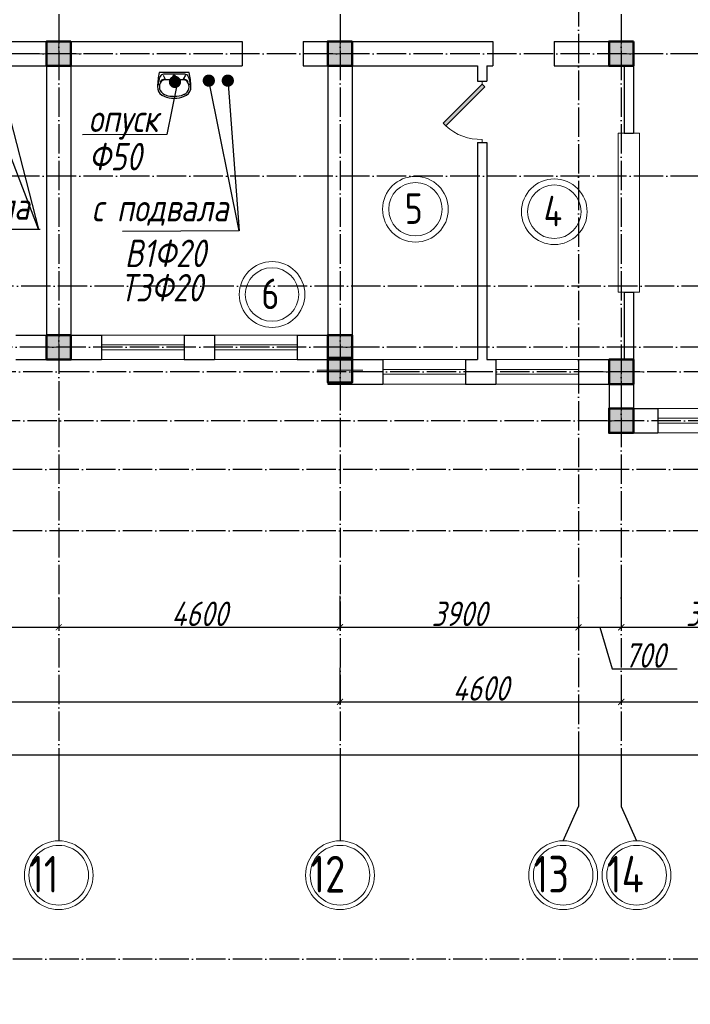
# Model space of a CAD drawing. Extents: x -4445 to 1909585, y 1860 to 289234.
# Tile 27 of 110: x 351208 to 362177, y 197464 to 213561. Entities that reach past the tile are written whole.
import ezdxf

# ---------------------------------------------------------------- set-up
doc = ezdxf.new("R2010")
doc.units = 0
doc.header["$LTSCALE"] = 0.5
doc.header["$MEASUREMENT"] = 0
doc.header["$PDMODE"] = 34
doc.header["$PDSIZE"] = 3
doc.linetypes.add('ACAD_ISO04W100', pattern=[30, 24, -3, 0, -3])
doc.layers.get('0').update_dxf_attribs({"linetype": 'CONTINUOUS', "lineweight": 18})
doc.layers.get('DEFPOINTS').update_dxf_attribs({"color": 2, "linetype": 'CONTINUOUS', "lineweight": 13})
for name, color, linetype in [('kolonn', 7, 'CONTINUOUS'), ('os', 3, 'CONTINUOUS'), ('su', 7, 'CONTINUOUS')]:
    doc.layers.add(name, color=color, linetype=linetype)
for name, color, linetype, lineweight in [('В1', 5, 'CONTINUOUS', 35), ('К1', 24, 'бытовая канализация', 70), ('Т3', 1, 'CONTINUOUS', 35)]:
    doc.layers.add(name, color=color, linetype=linetype, lineweight=lineweight)
doc.styles.add('GOST', font='isocpeur.ttf')
doc.styles.add('Isocpeur', font='isocpeui.ttf', dxfattribs={"height": 250})
doc.styles.get("Standard").update_dxf_attribs({"font": 'spds.shx', "oblique": 15})
doc.styles.add('style1', font='isocpeui.ttf', dxfattribs={"height": 80})
doc.linetypes.add('бытовая канализация', pattern='A,5,-0.5,["К1",Standard,S=0.7,R=0,X=0,Y=-0.35],-2', length=7.5)
doc.dimstyles.new('ISO-25', dxfattribs={"dimtxt": 400, "dimasz": 100, "dimexe": 50, "dimexo": 50, "dimgap": 20, "dimtad": 1, "dimdec": 0, "dimtxsty": 'Standard', "dimblk": 'ARCHTICK', "dimcen": 20, "dimclrd": 1, "dimclre": 1, "dimadec": 0, "dimazin": 0, "dimtfac": 1, "dimtdec": 0, "dimtmove": 0, "dimatfit": 3, "dimldrblk": 'ARCHTICK', "dimfxl": 1, "dimarcsym": 0})

# ---------------------------------------------------------------- blocks, each defined once
blk = doc.blocks.new('jfgjhsdf')
blk.add_hatch(color=1).paths.add_polyline_path([(-593, 731), (-637, 687), (0, 50), (44, 94)])
at = {"color": 1}
for p, q in [((0, 1000), (0, 950)), ((0, 50), (0, 0))]:
    blk.add_line(p, q, dxfattribs=at)
blk.add_lwpolyline([(0, 50), (-637, 687), (-593, 731), (44, 94), (0, 50)], dxfattribs=at)
blk.add_arc((-33, 130), 821, 87.662, 132.9147, dxfattribs=at)
blk = doc.blocks.new('ghsdd')
at = {"ltscale": 50}
h = blk.add_hatch(color=256, dxfattribs=at)
h.paths.add_polyline_path([(0, 200), (-200, 200), (-200, 0), (0, 0)])
h.paths.add_polyline_path([(200, 0), (200, 200), (0, 200), (0, 0)])
h.paths.add_polyline_path([(0, 0), (-200, 0), (-200, -200), (0, -200)])
h.paths.add_polyline_path([(0, 0), (0, -200), (200, -200), (200, 0)])
at = {"lineweight": 0}
for p, q in [((0, -374), (0, 374)), ((-374, 0), (374, 0))]:
    blk.add_line(p, q, dxfattribs=at)
at = {"lineweight": 50, "ltscale": 50}
blk.add_lwpolyline([(200, 200), (200, -200), (-200, -200), (-200, 200), (200, 200)], dxfattribs=at)
blk = doc.blocks.new('_ArchTick')
at = {"color": 0, "linetype": 'ByBlock', "const_width": 0.15}
blk.add_lwpolyline([(-0.5, -0.5), (0.5, 0.5)], dxfattribs=at)
blk = doc.blocks.new('*D2493')
at = {"color": 1, "lineweight": -2, "transparency": 16777216}
for p, q in [((347247, 203990), (347247, 203578)), ((351847, 204092), (351847, 203578)), ((347247, 203628), (351847, 203628))]:
    blk.add_line(p, q, dxfattribs=at)
at = {"layer": 'DEFPOINTS', "color": 0, "transparency": 16777216}
for p in [(351847, 204142), (347247, 204040), (351847, 203628)]:
    blk.add_point(p, dxfattribs=at)
at = {"color": 1, "lineweight": -2, "transparency": 16777216, "xscale": 100, "yscale": 100, "zscale": 100, "rotation": 180}
blk.add_blockref('_ArchTick', (347247, 203628), dxfattribs=at)
at = {"color": 1, "lineweight": -2, "transparency": 16777216, "xscale": 100, "yscale": 100, "zscale": 100}
blk.add_blockref('_ArchTick', (351847, 203628), dxfattribs=at)
at = {"color": 0, "transparency": 16777216, "insert": (349547, 203848), "char_height": 400, "attachment_point": 5}
blk.add_mtext('4600', dxfattribs=at)
blk = doc.blocks.new('*D2494')
at = {"color": 1, "lineweight": -2, "transparency": 16777216}
for p, q in [((356447, 204140), (356447, 203578)), ((351847, 204092), (351847, 203578)), ((351847, 203628), (356447, 203628))]:
    blk.add_line(p, q, dxfattribs=at)
at = {"layer": 'DEFPOINTS', "color": 0, "transparency": 16777216}
for p in [(351847, 204142), (356447, 204190), (356447, 203628)]:
    blk.add_point(p, dxfattribs=at)
at = {"color": 1, "lineweight": -2, "transparency": 16777216, "xscale": 100, "yscale": 100, "zscale": 100, "rotation": 180}
blk.add_blockref('_ArchTick', (351847, 203628), dxfattribs=at)
at = {"color": 1, "lineweight": -2, "transparency": 16777216, "xscale": 100, "yscale": 100, "zscale": 100}
blk.add_blockref('_ArchTick', (356447, 203628), dxfattribs=at)
at = {"color": 0, "transparency": 16777216, "insert": (354147, 203848), "char_height": 400, "attachment_point": 5}
blk.add_mtext('4600', dxfattribs=at)
blk = doc.blocks.new('*D2495')
at = {"color": 1, "lineweight": -2, "transparency": 16777216}
for p, q in [((356447, 204140), (356447, 203578)), ((360347, 204096), (360347, 203578)), ((356447, 203628), (360347, 203628))]:
    blk.add_line(p, q, dxfattribs=at)
at = {"layer": 'DEFPOINTS', "color": 0, "transparency": 16777216}
for p in [(356447, 204190), (360347, 204146), (360347, 203628)]:
    blk.add_point(p, dxfattribs=at)
at = {"color": 1, "lineweight": -2, "transparency": 16777216, "xscale": 100, "yscale": 100, "zscale": 100, "rotation": 180}
blk.add_blockref('_ArchTick', (356447, 203628), dxfattribs=at)
at = {"color": 1, "lineweight": -2, "transparency": 16777216, "xscale": 100, "yscale": 100, "zscale": 100}
blk.add_blockref('_ArchTick', (360347, 203628), dxfattribs=at)
at = {"color": 0, "transparency": 16777216, "insert": (358397, 203848), "char_height": 400, "attachment_point": 5}
blk.add_mtext('3900', dxfattribs=at)
blk = doc.blocks.new('*D2496')
at = {"color": 1, "lineweight": -2, "transparency": 16777216}
for p, q in [((361047, 204250), (361047, 203578)), ((360347, 204096), (360347, 203578)), ((360347, 203628), (361047, 203628)), ((360697, 203628), (360901, 202948)), ((360901, 202948), (361961, 202948))]:
    blk.add_line(p, q, dxfattribs=at)
at = {"layer": 'DEFPOINTS', "color": 0, "transparency": 16777216}
for p in [(361047, 204300), (360347, 204146), (361047, 203628)]:
    blk.add_point(p, dxfattribs=at)
at = {"color": 1, "lineweight": -2, "transparency": 16777216, "xscale": 100, "yscale": 100, "zscale": 100, "rotation": 180}
blk.add_blockref('_ArchTick', (360347, 203628), dxfattribs=at)
at = {"color": 1, "lineweight": -2, "transparency": 16777216, "xscale": 100, "yscale": 100, "zscale": 100}
blk.add_blockref('_ArchTick', (361047, 203628), dxfattribs=at)
at = {"color": 0, "transparency": 16777216, "insert": (361431, 203168), "char_height": 400, "attachment_point": 5}
blk.add_mtext('700', dxfattribs=at)
blk = doc.blocks.new('*D2497')
at = {"color": 1, "lineweight": -2, "transparency": 16777216}
for p, q in [((364047, 204295), (364047, 203578)), ((361047, 204250), (361047, 203578)), ((361047, 203628), (364047, 203628))]:
    blk.add_line(p, q, dxfattribs=at)
at = {"layer": 'DEFPOINTS', "color": 0, "transparency": 16777216}
for p in [(361047, 204300), (364047, 204345), (364047, 203628)]:
    blk.add_point(p, dxfattribs=at)
at = {"color": 1, "lineweight": -2, "transparency": 16777216, "xscale": 100, "yscale": 100, "zscale": 100, "rotation": 180}
blk.add_blockref('_ArchTick', (361047, 203628), dxfattribs=at)
at = {"color": 1, "lineweight": -2, "transparency": 16777216, "xscale": 100, "yscale": 100, "zscale": 100}
blk.add_blockref('_ArchTick', (364047, 203628), dxfattribs=at)
at = {"color": 0, "transparency": 16777216, "insert": (362547, 203848), "char_height": 400, "attachment_point": 5}
blk.add_mtext('3000', dxfattribs=at)
blk = doc.blocks.new('*D2607')
at = {"color": 1, "lineweight": -2, "transparency": 16777216}
for p, q in [((356447, 202967), (356447, 202359)), ((342647, 202643), (342647, 202359)), ((342647, 202409), (356447, 202409))]:
    blk.add_line(p, q, dxfattribs=at)
at = {"layer": 'DEFPOINTS', "color": 0, "transparency": 16777216}
for p in [(356447, 203017), (342647, 202693), (356447, 202409)]:
    blk.add_point(p, dxfattribs=at)
at = {"color": 1, "lineweight": -2, "transparency": 16777216, "xscale": 100, "yscale": 100, "zscale": 100, "rotation": 180}
blk.add_blockref('_ArchTick', (342647, 202409), dxfattribs=at)
at = {"color": 1, "lineweight": -2, "transparency": 16777216, "xscale": 100, "yscale": 100, "zscale": 100}
blk.add_blockref('_ArchTick', (356447, 202409), dxfattribs=at)
at = {"color": 0, "transparency": 16777216, "insert": (349547, 202629), "char_height": 400, "attachment_point": 5}
blk.add_mtext('13800', dxfattribs=at)
blk = doc.blocks.new('*D2608')
at = {"color": 1, "lineweight": -2, "transparency": 16777216}
for p, q in [((356447, 202967), (356447, 202359)), ((361047, 202699), (361047, 202359)), ((356447, 202409), (361047, 202409))]:
    blk.add_line(p, q, dxfattribs=at)
at = {"layer": 'DEFPOINTS', "color": 0, "transparency": 16777216}
for p in [(356447, 203017), (361047, 202749), (361047, 202409)]:
    blk.add_point(p, dxfattribs=at)
at = {"color": 1, "lineweight": -2, "transparency": 16777216, "xscale": 100, "yscale": 100, "zscale": 100, "rotation": 180}
blk.add_blockref('_ArchTick', (356447, 202409), dxfattribs=at)
at = {"color": 1, "lineweight": -2, "transparency": 16777216, "xscale": 100, "yscale": 100, "zscale": 100}
blk.add_blockref('_ArchTick', (361047, 202409), dxfattribs=at)
at = {"color": 0, "transparency": 16777216, "insert": (358747, 202629), "char_height": 400, "attachment_point": 5}
blk.add_mtext('4600', dxfattribs=at)
blk = doc.blocks.new('*D2609')
at = {"color": 1, "lineweight": -2, "transparency": 16777216}
for p, q in [((361047, 202699), (361047, 202359)), ((366147, 202689), (366147, 202359)), ((361047, 202409), (366147, 202409))]:
    blk.add_line(p, q, dxfattribs=at)
at = {"layer": 'DEFPOINTS', "color": 0, "transparency": 16777216}
for p in [(361047, 202749), (366147, 202739), (366147, 202409)]:
    blk.add_point(p, dxfattribs=at)
at = {"color": 1, "lineweight": -2, "transparency": 16777216, "xscale": 100, "yscale": 100, "zscale": 100, "rotation": 180}
blk.add_blockref('_ArchTick', (361047, 202409), dxfattribs=at)
at = {"color": 1, "lineweight": -2, "transparency": 16777216, "xscale": 100, "yscale": 100, "zscale": 100}
blk.add_blockref('_ArchTick', (366147, 202409), dxfattribs=at)
at = {"color": 0, "transparency": 16777216, "insert": (363597, 202629), "char_height": 400, "attachment_point": 5}
blk.add_mtext('5100', dxfattribs=at)
blk = doc.blocks.new('*D2616')
at = {"color": 1, "lineweight": -2, "transparency": 16777216}
for p, q in [((334647, 201587), (334647, 201485)), ((410247, 201535), (334647, 201535)), ((410247, 201587), (410247, 201485))]:
    blk.add_line(p, q, dxfattribs=at)
at = {"layer": 'DEFPOINTS', "color": 0, "transparency": 16777216}
for p in [(334647, 201637), (334647, 201535), (410247, 201637)]:
    blk.add_point(p, dxfattribs=at)
at = {"color": 1, "lineweight": -2, "transparency": 16777216, "xscale": 100, "yscale": 100, "zscale": 100, "rotation": 180}
blk.add_blockref('_ArchTick', (334647, 201535), dxfattribs=at)
at = {"color": 1, "lineweight": -2, "transparency": 16777216, "xscale": 100, "yscale": 100, "zscale": 100}
blk.add_blockref('_ArchTick', (410247, 201535), dxfattribs=at)
at = {"color": 0, "transparency": 16777216, "insert": (372447, 201775), "char_height": 400, "attachment_point": 5}
blk.add_mtext('75600', dxfattribs=at)
blk = doc.blocks.new('UM_8')
for p, q in [((244, 0), (-244, 0)), ((-182, -45), (-146, -110)), ((175, -30), (-175, -30)), ((142, -120), (-132, -120)), ((27, -61), (-27, -61)), ((0, -88), (0, -34)), ((0, -145), (0, -215)), ((182, -45), (146, -110)), ((35, -180), (-35, -180))]:
    blk.add_line(p, q)
for centre, radius in [((0, -180), 27), ((0, -61), 17), ((0, -180), 17)]:
    blk.add_circle(centre, radius)
for centre, radius, start, end in [((-244, 0), 0.5, 90, 167.3206), ((244, 0), 0.5, 12.6794, 90), ((894, -257), 1167, 167.3206, 178.6525), ((68, -206), 330, 154.5977, 180.3349), ((-104, -233), 138, 141.0504, 245.2718), ((-175, -90), 60, 90, 154.5977), ((-104, -233), 148, 141.0504, 147.7493), ((-139, -232), 123, 98.7111, 129.9424), ((-139, -232), 113, 86.1548, 129.9424), ((139, -232), 113, 50.0576, 93.8452), ((139, -232), 123, 50.0576, 81.2889), ((104, -233), 138, 294.7282, 38.9496), ((175, -90), 60, 25.4023, 90), ((104, -233), 148, 32.2507, 38.9496), ((-68, -206), 330, 359.6651, 25.4023), ((-894, -257), 1167, 1.3475, 12.6794), ((-104, -234), 169, 178.312, 234.1043), ((-273, -229), 0.5, 358.312, 358.6525), ((104, -234), 169, 305.8957, 1.688), ((273, -229), 0.5, 181.3475, 181.688), ((-27, -71), 347, 239.6448, 267.5368), ((-27, -71), 317, 244.8898, 267.5368), ((0, 80), 500, 265.1692, 274.8308), ((0, 80), 470, 265.1692, 274.8308), ((27, -71), 317, 272.4632, 300.3552), ((27, -71), 347, 272.4632, 300.3552)]:
    blk.add_arc(centre, radius, start, end)

msp = doc.modelspace()

# ---------------------------------------------------------------- linework, layer by layer
at = {"lineweight": 30}
for p, q in [((348947.134, 213204.672), (354847.134, 213204.672)), ((354847.134, 213204.672), (354847.134, 212804.672)), ((355847.134, 213204.672), (355847.134, 212804.672)), ((355847.134, 213204.672), (358947.134, 213204.672)), ((358947.134, 213204.672), (358947.134, 212804.672)), ((359947.134, 213204.672), (359947.134, 212804.672)), ((359947.134, 213204.672), (361247.134, 213204.672)), ((361247.134, 213204.672), (361247.134, 211704.672)), ((348947.134, 212804.672), (351647.134, 212804.672)), ((351647.134, 212804.672), (351647.134, 208404.672)), ((352047.134, 212804.672), (352047.134, 208404.672)), ((352047.134, 212804.672), (354847.134, 212804.672)), ((355847.134, 212804.672), (356247.134, 212804.672)), ((356247.134, 212804.672), (356247.134, 208404.672)), ((356647.134, 212804.672), (356647.134, 208004.672)), ((356647.134, 212804.672), (358697.134, 212804.672)), ((358697.134, 212804.672), (358697.134, 212554.672)), ((358847.134, 212804.672), (358847.134, 212554.672)), ((358847.134, 212804.672), (358947.134, 212804.672)), ((359947.134, 212804.672), (361247.134, 212804.672)), ((361097.134, 212804.672), (361097.134, 211704.672)), ((358697.134, 212554.672), (358847.134, 212554.672)), ((361097.134, 211704.672), (361247.134, 211704.672)), ((358697.134, 211554.672), (358847.134, 211554.672)), ((358697.134, 211554.672), (358697.134, 208004.672)), ((358847.134, 211554.672), (358847.134, 208004.672)), ((361097.134, 209104.672), (361247.134, 209104.672)), ((361097.134, 209104.672), (361097.134, 208004.672)), ((361247.134, 209104.672), (361247.134, 207204.672)), ((351147.134, 208404.672), (351647.134, 208404.672)), ((352047.134, 208404.672), (352547.134, 208404.672)), ((352547.134, 208404.672), (352547.134, 208004.672)), ((353897.134, 208404.672), (353897.134, 208004.672)), ((353897.134, 208404.672), (354397.134, 208404.672)), ((354397.134, 208404.672), (354397.134, 208004.672)), ((355747.134, 208404.672), (355747.134, 208004.672)), ((355747.134, 208404.672), (356247.134, 208404.672)), ((351147.134, 208004.672), (352547.134, 208004.672)), ((353897.134, 208004.672), (354397.134, 208004.672)), ((355747.134, 208004.672), (356247.134, 208004.672)), ((356247.134, 208004.672), (356247.134, 207604.672)), ((356647.134, 208004.672), (357147.134, 208004.672)), ((357147.134, 208004.672), (357147.134, 207604.672)), ((358497.134, 208004.672), (358497.134, 207604.672)), ((358497.134, 208004.672), (358697.134, 208004.672)), ((358847.134, 208004.672), (358997.134, 208004.672)), ((358997.134, 208004.672), (358997.134, 207604.672)), ((360347.134, 208004.672), (360347.134, 207604.672)), ((360347.134, 208004.672), (361247.134, 208004.672)), ((356247.134, 207604.672), (357147.134, 207604.672)), ((358497.134, 207604.672), (358997.134, 207604.672)), ((360347.134, 207604.672), (360847.134, 207604.672)), ((360847.134, 207604.672), (360847.134, 206804.672)), ((361247.134, 207204.672), (361647.134, 207204.672)), ((361647.134, 207204.672), (361647.134, 206804.672)), ((360847.134, 206804.672), (361647.134, 206804.672))]:
    msp.add_line(p, q, dxfattribs=at)
at = {"color": 1}
for p, q in [((353897.134, 208404.672), (352547.134, 208404.672)), ((354397.134, 208404.672), (355747.134, 208404.672)), ((353897.134, 208244.672), (352547.134, 208244.672)), ((352547.134, 208164.672), (353897.134, 208164.672)), ((354397.134, 208244.672), (355747.134, 208244.672)), ((355747.134, 208164.672), (354397.134, 208164.672)), ((352547.134, 208004.672), (353897.134, 208004.672)), ((355747.134, 208004.672), (354397.134, 208004.672)), ((357147.134, 208004.672), (358497.134, 208004.672)), ((360347.134, 208004.672), (358997.134, 208004.672)), ((357147.134, 207844.672), (358497.134, 207844.672)), ((360347.134, 207844.672), (358997.134, 207844.672)), ((358497.134, 207764.672), (357147.134, 207764.672)), ((358997.134, 207764.672), (360347.134, 207764.672)), ((358497.134, 207604.672), (357147.134, 207604.672)), ((358997.134, 207604.672), (360347.134, 207604.672)), ((362447.134, 207204.672), (361647.134, 207204.672)), ((362447.134, 207044.672), (361647.134, 207044.672)), ((361647.134, 206964.672), (362447.134, 206964.672)), ((361647.134, 206804.672), (362447.134, 206804.672))]:
    msp.add_line(p, q, dxfattribs=at)
msp.add_lwpolyline([(360997.134, 211704.672), (361347.134, 211704.672), (361347.134, 209104.672), (360997.134, 209104.672)], close=True)
for centre, radius in [((357680.701, 210462.387), 537.019), ((357680.701, 210462.387), 437.019), ((359952.253, 210421.865), 537.019), ((359952.253, 210421.865), 437.019), ((355335.625, 209068.309), 537.019), ((355335.625, 209068.309), 437.019)]:
    msp.add_circle(centre, radius, dxfattribs=at)
at = {"layer": 'os', "color": 3, "linetype": 'ACAD_ISO04W100', "ltscale": 40}
for p, q in [((351847.134, 262860.923), (351847.134, 201637.206)), ((356447.134, 262860.923), (356447.134, 201637.206)), ((361047.134, 262860.923), (361047.134, 201637.206)), ((360347.134, 237332.123), (360347.134, 201637.206)), ((411540.376, 213004.672), (326597.211, 213004.672)), ((411540.376, 211004.672), (326597.211, 211004.672)), ((376914.149, 209204.672), (326597.211, 209204.672)), ((403900.185, 208204.672), (326597.211, 208204.672)), ((389553.782, 207804.672), (326597.211, 207804.672)), ((385423.049, 207004.672), (326597.211, 207004.672)), ((377380.273, 206204.672), (326597.211, 206204.672)), ((377380.273, 205204.672), (326597.211, 205204.672)), ((377380.273, 198204.672), (326597.211, 198204.672))]:
    msp.add_line(p, q, dxfattribs=at)
at = {"layer": 'os', "color": 0}
for p, q in [((351847.134, 201637.206), (351847.134, 200137.206)), ((356447.134, 201637.206), (356447.134, 200137.206)), ((360347.134, 201637.206), (360347.134, 200697.277)), ((361047.134, 201637.206), (361047.134, 200697.277))]:
    msp.add_line(p, q, dxfattribs=at)
for points in [[(360097.134, 200137.206), (360347.134, 200697.277)], [(361047.134, 200697.277), (361297.134, 200137.206)]]:
    msp.add_lwpolyline(points, dxfattribs=at)
at = {"layer": 'os', "color": 0, "lineweight": 0}
for centre, radius in [((351847.134, 199574.706), 562.5), ((356447.134, 199574.706), 562.5), ((360097.134, 199574.706), 562.5), ((361297.134, 199574.706), 562.5), ((351847.134, 199574.706), 487.5), ((356447.134, 199574.706), 487.5), ((360097.134, 199574.706), 487.5), ((361297.134, 199574.706), 487.5)]:
    msp.add_circle(centre, radius, dxfattribs=at)
at = {"layer": 'В1', "const_width": 100}
msp.add_lwpolyline([(354251.641, 212564.788, 1), (354351.641, 212564.788, 1)], format="xyb", close=True, dxfattribs=at)
at = {"layer": 'К1', "color": 0, "lineweight": 25}
for p, q in [((351514.91, 210135.614), (350596.964, 212535.672)), ((350901.443, 212534.828), (351514.91, 210135.614)), ((353780.226, 212490.211), (353614.075, 211685.579)), ((354796.577, 210107.25), (354311.513, 212515.773)), ((354615.991, 212514.929), (354796.577, 210107.25)), ((353614.075, 211685.579), (352236.523, 211677.487)), ((351543.7, 210133.383), (349636.655, 210122.507)), ((354796.577, 210107.25), (352889.532, 210096.374))]:
    msp.add_line(p, q, dxfattribs=at)
at = {"layer": 'К1', "const_width": 100}
msp.add_lwpolyline([(353697.505, 212543.376, 1), (353797.505, 212543.376, 1)], format="xyb", close=True, dxfattribs=at)
at = {"layer": 'Т3', "const_width": 100}
msp.add_lwpolyline([(354562.251, 212564.788, 1), (354662.251, 212564.788, 1)], format="xyb", close=True, dxfattribs=at)

# ---------------------------------------------------------------- block references
at = {"xscale": -1, "rotation": 180}
msp.add_blockref('jfgjhsdf', (358772.134, 212554.672), dxfattribs=at)
at = {"layer": 'kolonn'}
for p in [(351847.134, 213004.672), (356447.134, 213004.672), (361047.134, 213004.672), (351847.134, 208204.672), (356447.134, 208204.672), (356447.134, 207831.045), (361047.134, 207804.672), (361047.134, 207004.672)]:
    msp.add_blockref('ghsdd', p, dxfattribs=at)
at = {"layer": 'su'}
msp.add_blockref('UM_8', (353736.034, 212697.694), dxfattribs=at)

# ---------------------------------------------------------------- texts
at = {"style": 'style1', "width": 0.8}
for s, p in [('опуск', (352336.113, 211724.025)), ('Ф50', (352339.954, 211097.421)), ('с подвала', (349136.015, 210289.309)), ('с подвала', (352388.893, 210263.176)), ('В1Ф20', (352927.606, 209516.308)), ('Т3Ф20', (352851.614, 208954.47))]:
    msp.add_text(s, height=449.2125, dxfattribs=at).set_placement(p)
at = {"color": 1}
for s, p in [('5', (357506.729, 210222.847)), ('4', (359778.28, 210182.325)), ('6', (355161.652, 208828.77))]:
    msp.add_text(s, height=500, dxfattribs=at).set_placement(p)
at = {"ltscale": 50}
for s, p in [('11', (351361.786, 199291.048)), ('12', (355961.786, 199291.048)), ('13', (359611.786, 199291.048)), ('14', (360811.786, 199291.048))]:
    msp.add_text(s, height=600, dxfattribs=at).set_placement(p)
at = {"ltscale": 100, "insert": (152636, 214359.8), "char_height": 250, "width": 19702, "attachment_point": 1, "line_spacing_factor": 0.85, "style": 'GOST'}
msp.add_mtext('\\pi1800;Проект разработан на основании чертежей АС и расстановки технологического оборудования, с учетом требований соответствующих нормативных документов, задания на проектирования и технических условий №270/4-1729  от 16.06.2023 года, выданных АО "Тошкент шахар сув таъминоты"\\PИсходные данные:\\P\\pi0;^I^I^IТехническо-экономические показатели:\\P1.^I Площадь застройки -{\\fISOCPEUR|b0|i1|c204|p34;2852,84}  м2\\P2.^IСтроительный объём  -20360.80 м3\\P3.^IПросадочность - I типа\\P4.^IСейсмичность - 8 баллов\\P^I^I^IПожарная безопасность:\\P1.^IКласс ответственности здания......................................................II\\P2.^IСтепень огнестойкости здания......................................................II\\P3.^IКласс по функциональной пожарной опасности.....................Ф1.1\\P\\pi1800;Проектом предусмотрено строительство системы водоснабжения и водоотведения.{\\C1;\\P}^I^I{\\LХолодное водоснабжение.}\\P\\pi0;^IХолодное водоснабжение принято хозяйственно-питьевое Источником хозяйственно бытового водопровода служит  наружная сеть водопровода. \\P^IГарантированный напор - 1,0 атм.\\P^IХолодное водоснабжение принято хозяйственно-питьевое с отдельной противопожарной линией. Количество вводов - один. Хозяйственно-бытовая сеть водоснабжения - тупиковая. Ввод выполняется из оцинкованных стальных обыкновенных водогазопроводных труб ∅50 мм по ГОСТ 3262-75. \\P^IМагистральный трубопровод (лежак),  стояки и подводки воды к санитарно-техническим приборам выполняются из полипропиленовых труб PP-R PN10. Магистральный трубопровод прокладываются под потолком техподполья. Стояки прокладываются скрыто в шахтах совместно со стояками канализации. Подводка труб к сан-тех приборам выполняется скрыто в штробах. Каждый стояк и поэтажное ответвление имеет свою запорную арматуру. Перед заделкой штроб необходимо провести гидравлическое испытание трубопроводов.\\P^IДля учета водопотребления установлен ультразвуковой счетчик воды с модулем передачи данных.\\P^I^I{\\LПротивопожарный водопровод. \\P}^IПротивопожарная сеть - принята тупиковой. Противопожарный водопровод выполняется из стальных электросварных труб ∅57мм мм.  Внутреннее пожаротушение осуществляется пожарными кранами ∅50 мм, диаметр спрыска наконечника пожарного ствола - 16 мм, длина рукавов - 20 м. Пожарные краны размещаются в специальных шкафах навесного ШПК-320Н и встраиваемого типа ШПК-320В размерами 1300х540х300 (ВхШхГ). Каждый пожарный шкаф оснащается двумя порошковыми огнетушителями ОП-5.\\P^IРасход воды на внутреннее пожаротушение составляет в одну струю по 2,6 л/сек. \\P^IСтальные трубопроводы окрашиваются масляной краской за 2 раза. \\P^IРасход воды на наружнее пожаротушение составляет 20 л/сек и осуществляется от пожарных гидрантов существующей городской сети водопровода.\\P^I^I{\\LГорячее водоснабжение. }\\P^IГорячее водоснабжение принято циркуляционным - от вертикальных накопительных бойлеров косвенного нагрева с контуром подключения солнечных коллекторов. Основным источником тепла для бойлеров ГВС служит тепловая сеть. Трубопроводы горячего водоснабжения выполняются из и PP-RCT труб  PN20. Магистральные циркуляционные трубопроводы прокладываются открыто под потолком цокольного этажа. Подводки к сан-тех приборам прокладываются аналогично подводящим трубопроводам холодного водоснабжения. Альтернативным источником тепла для бойлеров в теплое время года и в ясную погоду служат солнечные коллекторы, устанавливаемые на кровле здания. Монтаж и точный угол наклона коллекторов выполнить по требованиям изготовителя водонагревателей. Допускается установка коллекторов отличной от проекта в соответствии с требованиями завода- изготовителя. Трубопроводы теплоснабжения выполняются из медных труб. \\P^IТеплоносителем для солнечных коллекторов служит водный раствор гликоля (антифриз). нормальной работы контура теплоснабжения и горячего водоснабжения устанавливаются циркуляционные насосы (1 раб. 1 резервный), а также контроллер управления гелиосистемой.\\P^IВсе трубопроводы, прокладываемые по чердаку, а также трубопроводны горячего водоснабжения и циркуляции (за исключение подводок к сантехприборам) покрваются теплоизоячцйионными материалами.\\P^I^I{\\LКанализация}\\P^IВ проекте принята самотёчная система хозяйственно-бытовой канализации. Внутренние сети канализации К1 выполняются из безнапорных полипропиленовых труб ∅50-110мм. Трубы канализации прокладываются под потолком цокольного этажа, а также частично открыто по стенам. \\P^IСтояки прокладываются в шахтах. Все санитарно-технические приборы оборудуются гидравлическими затворам - сифонами. \\P^IВыпуски канализации  выводятся к смотровым колодцам.\\P^IРасчетные расходы определены согласно ШНК 2.04.01-2022. "Внутренний водопровод и канализация зданий."  ', dxfattribs=at)
at = {"color": 7, "lineweight": 50, "char_height": 250, "attachment_point": 4, "style": 'Isocpeur'}
for s, insert, width in [('\\pi1404.07197;{\\C0;Ведомость ссылочных чертежей }', (138386.954, 206108.948), 8000), ('\\pi2991.4444;{\\C0;Ссылочные документы}', (139553.599, 203614.276), 9505.04788), ('\\pi1614.42682;{\\C0;ШНК 2.04.01-2022}', (133558.647, 202789.276), 5994.95212), ('\\pi2752.61864;{\\C0;Прилагаемые документы}', (139553.599, 201264.584), 9505.04788), ('\\pi163.06818;{\\C0;Основные показатели систем водоснабжения и \\P\\pi2964.29924;канализации}', (139390.71, 198649.49), 8000)]:
    msp.add_mtext(s, dxfattribs=dict(at, insert=insert, width=width))

# ---------------------------------------------------------------- dimensions: what is measured, and where the dimension line sits
for base, p1, p2, picture, middle in [((361047.134, 203627.858), (360347.134, 204145.844), (361047.134, 204300.466), '*D2496', (360921.134, 203167.858)), ((364047.134, 203627.858), (361047.134, 204300.466), (364047.134, 204344.844), '*D2497', (362547.134, 203847.858)), ((351847.134, 203627.858), (347247.134, 204040.131), (351847.134, 204141.653), '*D2493', (349547.134, 203847.858)), ((356447.134, 203627.858), (351847.134, 204141.653), (356447.134, 204190.022), '*D2494', (354147.134, 203847.858)), ((360347.134, 203627.858), (356447.134, 204190.022), (360347.134, 204145.844), '*D2495', (358397.134, 203847.858)), ((356447.134, 202409.347), (342647.134, 202692.573), (356447.134, 203017.052), '*D2607', (349547.134, 202629.347)), ((361047.134, 202409.347), (356447.134, 203017.052), (361047.134, 202748.942), '*D2608', (358747.134, 202629.347)), ((366147.134, 202409.347), (361047.134, 202748.942), (366147.134, 202738.785), '*D2609', (363597.134, 202629.347))]:
    dim = msp.add_linear_dim(base=base, p1=p1, p2=p2, dimstyle='ISO-25', override={"dimtmove": 1})
    dim.commit()
    dim.dimension.update_dxf_attribs({"geometry": picture, "text_midpoint": middle})
dim = msp.add_linear_dim(base=(334647.134, 201534.71), p1=(410247.134, 201637.206), p2=(334647.134, 201637.206), dimstyle='ISO-25')
dim.commit()
dim.dimension.update_dxf_attribs({"geometry": '*D2616', "text_midpoint": (372447.134, 201774.569)})

doc.saveas('drawing.dxf')
